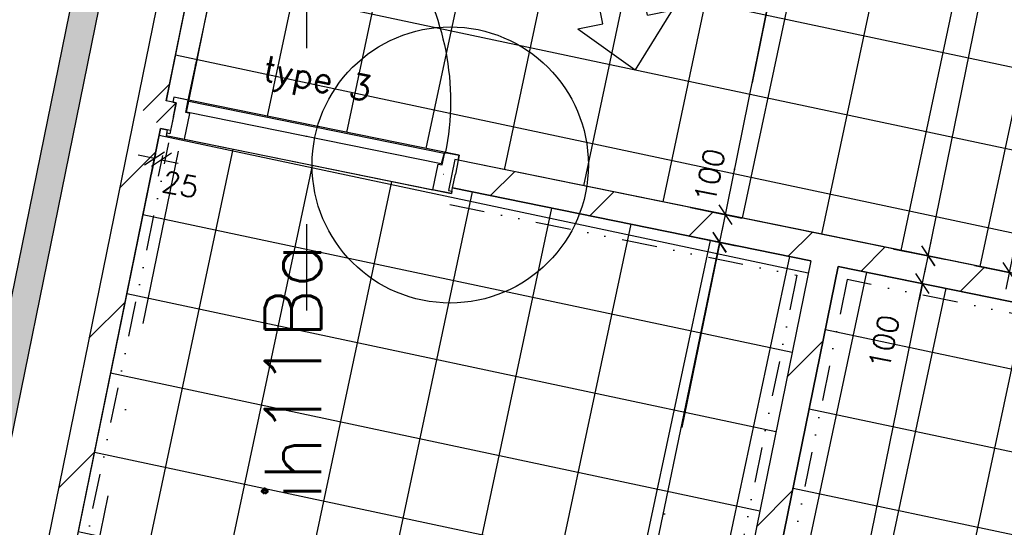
# Model space of a CAD drawing. Extents: x -33344 to 2055880, y -64816 to 121260.
# Tile 83 of 133: x 26497 to 29995, y 79870 to 81674. Entities that reach past the tile are written whole.
import ezdxf
from ezdxf.enums import TextEntityAlignment as Align

# ---------------------------------------------------------------- set-up
doc = ezdxf.new("R2010")
doc.units = 0
doc.header["$LTSCALE"] = 50
doc.header["$MEASUREMENT"] = 0
doc.header["$PDMODE"] = 3
doc.header["$PDSIZE"] = 0.1
for name, pattern in [('DASHED', [0.75, 0.5, -0.25]), ('DIVIDE', [1.25, 0.5, -0.25, 0, -0.25, 0, -0.25]), ('HIDDEN', [0.375, 0.25, -0.125]), ('STRAM_0WT$1$DASHDOT', [25, 12.5, -6.25, 0, -6.25])]:
    doc.linetypes.add(name, pattern=pattern)
doc.layers.get('0').update_dxf_attribs({"linetype": 'CONTINUOUS'})
doc.layers.get('DEFPOINTS').update_dxf_attribs({"linetype": 'CONTINUOUS'})
for name, color, linetype in [('00', 7, 'CONTINUOUS'), ('_DETAILNUMMERS', 4, 'CONTINUOUS'), ('_DETAILNUMMERSTEKST', 4, 'CONTINUOUS'), ('A--A21--_F123-', 9, 'CONTINUOUS'), ('A--A22--_F123-', 9, 'CONTINUOUS'), ('A--L21--', 3, 'CONTINUOUS'), ('A--L21--_F-2--', 7, 'CONTINUOUS'), ('A--L22--', 3, 'CONTINUOUS'), ('A--L22--_F-2--', 7, 'CONTINUOUS'), ('A--L28DC1_KONSTR', 1, 'HIDDEN'), ('A--L32--', 7, 'CONTINUOUS'), ('A--L32--_F123-', 1, 'CONTINUOUS'), ('A--M$1A-_F123-', 1, 'CONTINUOUS'), ('A--M01A1_GEWIJZIGDPIJL', 1, 'CONTINUOUS'), ('A--M01B1_GEWIJZIGDPIJL', 2, 'CONTINUOUS'), ('A--M1$A-_F123-', 1, 'CONTINUOUS'), ('STRAM_0WT$0$A--L$7A-_STRA0', 1, 'STRAM_0WT$1$DASHDOT'), ('TEGELS', 253, 'CONTINUOUS'), ('TEKST_KOZIJNMERK', 2, 'CONTINUOUS'), ('X--LR---_CP', 7, 'CONTINUOUS'), ('XREF', 7, 'CONTINUOUS')]:
    doc.layers.add(name, color=color, linetype=linetype)
doc.styles.add('ALFA-0_25', font='ROMANS')
doc.styles.add('HIEMSTRA', font='romans.shx')
doc.dimstyles.new('1OP2', dxfattribs={"dimscale": 30, "dimtxt": 2.5, "dimasz": 2, "dimexe": 2, "dimexo": 0, "dimgap": 2, "dimtad": 1, "dimdec": 0, "dimzin": 0, "dimtxsty": 'HIEMSTRA', "dimblk1": 'OBLIQUE', "dimblk2": 'OBLIQUE', "dimsah": 1, "dimcen": -3, "dimdle": 2, "dimclrd": 2, "dimclre": 2, "dimclrt": 3, "dimazin": 3, "dimtfac": 1, "dimtdec": 0, "dimtofl": 0, "dimtmove": 0, "dimatfit": 3, "dimtvp": 0.833333, "dimtolj": 1, "dimtzin": 0})
doc.dimstyles.new('STANDARD$0', dxfattribs={"dimscale": 30, "dimtxt": 2.5, "dimasz": 2, "dimexe": 2, "dimexo": 0, "dimgap": 2, "dimtad": 1, "dimdec": 0, "dimzin": 0, "dimtxsty": 'ALFA-0_25', "dimblk1": 'OBLIQUE', "dimblk2": 'OBLIQUE', "dimsah": 1, "dimcen": -3, "dimdle": 2, "dimclrd": 1, "dimclre": 1, "dimclrt": 2, "dimazin": 3, "dimtfac": 0.666667, "dimtofl": 0, "dimtmove": 0, "dimatfit": 3, "dimtvp": 0.833333, "dimtolj": 1, "dimtzin": 0})

# ---------------------------------------------------------------- blocks, each defined once
blk = doc.blocks.new('*U1442')
at = {"layer": 'A--A21--_F123-', "color": 2}
for points in [[(-3905.2, -19171.4), (-3964.2, -19210.5), (0, 0), (-49, 10)], [(0, 0), (49, -10), (-3905.2, -19171.4), (-3846.3, -19132.3)]]:
    blk.add_solid(points, dxfattribs=at)
at = {"layer": 'A--L21--_F-2--', "color": 3, "linetype": 'CONTINUOUS'}
for points in [[(0, 0), (-49, 10), (-3964.2, -19210.5), (-3964.2, -19210.5)], [(0, 0), (49, -10), (-3846.3, -19132.3), (-3846.3, -19132.3)]]:
    blk.add_lwpolyline(points, dxfattribs=at)
blk = doc.blocks.new('*U1338')
at = {"layer": 'A--A22--_F123-', "linetype": 'CONTINUOUS'}
h = blk.add_hatch(dxfattribs=at)
h.set_pattern_fill('ALFALINE', color=256, scale=300, style=0)
h.set_pattern_definition([(45, (-27043.53, -81329.42), (-212.132, 212.132), [])])
h.paths.add_polyline_path([(0, 0), (-10, -49), (-46.2, -41.6), (-85.2, 17.4), (-26.3, 56.4), (10, 49)])
at = {"layer": 'A--L22--_F-2--', "color": 3, "linetype": 'CONTINUOUS'}
for points in [[(0, 0), (10, 49), (-26.3, 56.4), (-26.3, 56.4)], [(0, 0), (-10, -49), (-46.2, -41.6), (-46.2, -41.6)]]:
    blk.add_lwpolyline(points, dxfattribs=at)
blk = doc.blocks.new('Q0340081')
at = {"layer": 'A--L32--_F123-', "color": 2, "linetype": 'CONTINUOUS'}
blk.add_lwpolyline([(0, 0), (0, -40), (926.12, -40), (923.12, 0), (0, 0)], close=True, dxfattribs=at)
at = {"layer": 'A--L32--_F123-', "color": 1, "linetype": 'CONTINUOUS'}
blk.add_lwpolyline([(0, -40), (0, -970, 0.4142136), (930, -40)], format="xyb", dxfattribs=at)
blk = doc.blocks.new('DR_930TYPE3')
at = {"layer": 'A--L32--_F123-', "color": 1}
blk.add_line((67, 0), (967, 0), dxfattribs=at)
for points in [[(0, -9), (0, 0), (67, 0), (67, -93.75), (52, -93.75), (52, -139), (0, -139), (0, -121), (12, -121), (12, -9), (0, -9)], [(1034, -9), (1034, 0), (967, 0), (967, -93.75), (982, -93.75), (982, -139), (1034, -139), (1034, -121), (1022, -121), (1022, -9), (1034, -9)]]:
    blk.add_lwpolyline(points, close=True, dxfattribs=at)
at = {"layer": 'X--LR---_CP', "color": 2, "linetype": 'CONTINUOUS'}
blk.add_point((0, 0), dxfattribs=at)
at = {"layer": 'X--LR---_CP', "color": 3, "linetype": 'CONTINUOUS'}
blk.add_point((0, 0), dxfattribs=at)
at = {"layer": 'A--L32--', "linetype": 'CONTINUOUS'}
blk.add_blockref('Q0340081', (53.94, -95.94), dxfattribs=at)
blk = doc.blocks.new('*U1336')
at = {"layer": 'A--A22--_F123-', "linetype": 'CONTINUOUS'}
h = blk.add_hatch(dxfattribs=at)
h.set_pattern_fill('ALFALINE', color=256, scale=300, style=0)
h.set_pattern_definition([(45, (-29366.2, -80856.3), (-212.132, 212.132), [])])
h.paths.add_polyline_path([(0, 0), (-59, -39), (-1331.2, 220.1), (-1321.2, 269.1), (-1311.3, 318.1), (10, 49)])
at = {"layer": 'A--L22--_F-2--', "color": 3, "linetype": 'CONTINUOUS'}
for points in [[(10, 49), (10, 49), (-1311.3, 318.1), (-1321.2, 269.1)], [(-59, -39), (-59, -39), (-1331.2, 220.1), (-1321.2, 269.1)]]:
    blk.add_lwpolyline(points, dxfattribs=at)
blk = doc.blocks.new('*U1334')
at = {"layer": 'A--A22--_F123-', "linetype": 'CONTINUOUS'}
h = blk.add_hatch(dxfattribs=at)
h.set_pattern_fill('ALFALINE', color=256, scale=300, style=0)
h.set_pattern_definition([(45, (-26958.28, -81346.78), (-212.132, 212.132), [])])
h.paths.add_polyline_path([(0, 0), (39, -59), (-326.3, -1852.1), (-375.3, -1842.2), (-424.2, -1832.2), (-49, 10)])
at = {"layer": 'A--L22--_F-2--', "color": 3, "linetype": 'CONTINUOUS'}
for points in [[(-49, 10), (-49, 10), (-424.2, -1832.2), (-424.2, -1832.2)], [(39, -59), (39, -59), (-326.3, -1852.1), (-326.3, -1852.1)]]:
    blk.add_lwpolyline(points, dxfattribs=at)
blk = doc.blocks.new('_OBLIQUE')
at = {"color": 0, "linetype": 'BYBLOCK'}
blk.add_line((-0.5, -0.5), (0.5, 0.5), dxfattribs=at)
blk = doc.blocks.new('*D684')
at = {"layer": 'A--M1$A-_F123-', "color": 1}
for p, q in [((26976.4, 81181.1), (26917.6, 81193.1)), ((26979.6, 81196.7), (26964.4, 81122.4)), ((27004.1, 81191.7), (26988.9, 81117.4)), ((27000.9, 81176.2), (27059.7, 81164.2))]:
    blk.add_line(p, q, dxfattribs=at)
at = {"layer": 'DEFPOINTS', "color": 0}
for p in [(26979.6, 81196.7), (27004.1, 81191.7), (27000.9, 81176.2)]:
    blk.add_point(p, dxfattribs=at)
at = {"layer": 'A--M1$A-_F123-', "color": 1, "xscale": 60, "yscale": 60, "zscale": 60}
for p, rotation in [((26976.4, 81181.1), 348.4862903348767), ((27000.9, 81176.2), 168.4862903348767)]:
    blk.add_blockref('_OBLIQUE', p, dxfattribs=dict(at, rotation=rotation))
at = {"layer": 'A--M1$A-_F123-', "color": 2, "insert": (27068.4, 81088.4), "char_height": 75, "attachment_point": 5, "rotation": 348.4863, "style": 'ALFA-0_25'}
blk.add_mtext('\\A1;25', dxfattribs=at)
blk = doc.blocks.new('DETAILNR')
at = {"layer": '_DETAILNUMMERS'}
blk.add_circle((32.9, -23.2), 490.7, dxfattribs=at)
at = {"layer": 'X--LR---_CP'}
blk.add_point((0, 0), dxfattribs=at)
at = {"layer": '_DETAILNUMMERSTEKST', "style": 'ALFA-0_25'}
blk.add_attdef('DETAILNR', text='', height=200, rotation=90, dxfattribs=at).set_placement((-618.4, 223.8), align=Align.RIGHT)
blk = doc.blocks.new('STRAM_0WT')
at = {"layer": 'STRAM_0WT$0$A--L$7A-_STRA0'}
for p, q in [((-38410.733, 89013.047), (-64231.371, -37744.184)), ((-44567.212, 68559.429), (-66142.131, -37354.959)), ((-48103.183, 63702.069), (-48103.183, 48393.488))]:
    blk.add_line(p, q, dxfattribs=at)
blk = doc.blocks.new('*U1174')
at = {"layer": 'A--A22--_F123-', "linetype": 'CONTINUOUS'}
h = blk.add_hatch(dxfattribs=at)
h.set_pattern_fill('ALFALINE', color=256, scale=300, style=0)
h.set_pattern_definition([(45, (-29366.2, -80856.3), (-212.132, 212.132), [])])
h.paths.add_polyline_path([(0, 0), (39, -59), (-679.9, -3588.4), (-738.8, -3627), (-777.7, -3567.6), (-59, -39)])
at = {"layer": 'A--L22--_F-2--', "color": 3, "linetype": 'CONTINUOUS'}
for points in [[(-59, -39), (-59, -39), (-777.7, -3567.6), (-777.7, -3567.6)], [(39, -59), (39, -59), (-679.9, -3588.4), (-679.9, -3588.4)]]:
    blk.add_lwpolyline(points, dxfattribs=at)
blk = doc.blocks.new('*D820')
at = {"layer": 'A--M$1A-_F123-', "color": 2, "linetype": 'CONTINUOUS'}
for p, q in [((28973.6, 77149.6), (29716.3, 80795.2)), ((29583.2, 80761), (29763.1, 80724.4)), ((28864.6, 77233), (29044.4, 77196.4))]:
    blk.add_line(p, q, dxfattribs=at)
at = {"layer": 'DEFPOINTS', "color": 0, "linetype": 'CONTINUOUS'}
for p in [(29583.2, 80761), (29704.3, 80736.4), (28864.6, 77233)]:
    blk.add_point(p, dxfattribs=at)
at = {"layer": 'A--M$1A-_F123-', "color": 2, "linetype": 'CONTINUOUS', "xscale": 60, "yscale": 60, "zscale": 60}
for p, rotation in [((29704.3, 80736.4), 78.48629033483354), ((28985.6, 77208.4), 258.4862903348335)]:
    blk.add_blockref('_OBLIQUE', p, dxfattribs=dict(at, rotation=rotation))
at = {"layer": 'A--M$1A-_F123-', "color": 3, "linetype": 'CONTINUOUS', "insert": (29249.4, 78991.8), "char_height": 75, "attachment_point": 5, "rotation": 78.4863, "style": 'HIEMSTRA'}
blk.add_mtext('\\A1;3600', dxfattribs=at)
blk = doc.blocks.new('*U1172')
at = {"layer": 'A--A22--_F123-', "linetype": 'CONTINUOUS'}
h = blk.add_hatch(dxfattribs=at)
h.set_pattern_fill('ALFALINE', color=256, scale=300, style=0)
h.set_pattern_definition([(45, (-27102, -82052.3), (-212.132, 212.132), [])])
h.paths.add_polyline_path([(0, 0), (49, -10), (-35.5, -424.9), (-84.5, -415), (-133.5, -405), (-49, 10)])
at = {"layer": 'A--L22--_F-2--', "color": 3, "linetype": 'CONTINUOUS'}
for points in [[(-49, 10), (-49, 10), (-133.5, -405), (-133.5, -405)], [(49, -10), (49, -10), (-35.5, -424.9), (-35.5, -424.9)]]:
    blk.add_lwpolyline(points, dxfattribs=at)
blk = doc.blocks.new('*U1169')
at = {"layer": 'A--A22--_F123-', "linetype": 'CONTINUOUS'}
h = blk.add_hatch(dxfattribs=at)
h.set_pattern_fill('ALFALINE', color=256, scale=300, style=0)
h.set_pattern_definition([(45, (-30164.87, -80693.6), (-212.132, 212.132), [])])
h.paths.add_polyline_path([(0, 0), (-10, -49), (-759.7, 103.7), (-798.7, 162.7), (-788.7, 211.7), (10, 49)])
at = {"layer": 'A--L22--_F-2--', "color": 3, "linetype": 'CONTINUOUS'}
for points in [[(0, 0), (10, 49), (-788.7, 211.7), (-788.7, 211.7)], [(0, 0), (-10, -49), (-759.7, 103.7), (-759.7, 103.7)]]:
    blk.add_lwpolyline(points, dxfattribs=at)
blk = doc.blocks.new('*D822')
at = {"layer": 'A--M$1A-_F123-', "color": 2, "linetype": 'CONTINUOUS'}
for p, q in [((28992, 80922.3), (29399.2, 82921.3)), ((29263.3, 82887.7), (29446, 82850.5)), ((28880.1, 81006.3), (29062.8, 80969.1))]:
    blk.add_line(p, q, dxfattribs=at)
at = {"layer": 'DEFPOINTS', "color": 0, "linetype": 'CONTINUOUS'}
for p in [(29263.3, 82887.7), (29387.2, 82862.5), (28880.1, 81006.3)]:
    blk.add_point(p, dxfattribs=at)
at = {"layer": 'A--M$1A-_F123-', "color": 2, "linetype": 'CONTINUOUS', "xscale": 60, "yscale": 60, "zscale": 60}
for p, rotation in [((29387.2, 82862.5), 78.48629033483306), ((29004, 80981.1), 258.486290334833)]:
    blk.add_blockref('_OBLIQUE', p, dxfattribs=dict(at, rotation=rotation))
at = {"layer": 'A--M$1A-_F123-', "color": 3, "linetype": 'CONTINUOUS', "insert": (29100.1, 81941.2), "char_height": 75, "attachment_point": 5, "rotation": 78.4863, "style": 'HIEMSTRA'}
blk.add_mtext('\\A1;1920', dxfattribs=at)
blk = doc.blocks.new('*D823')
at = {"layer": 'A--M$1A-_F123-', "color": 2, "linetype": 'CONTINUOUS'}
for p, q in [((29712.1, 80775.6), (30159.2, 82970.6)), ((30023.3, 82937), (30206, 82899.8)), ((29600.1, 80859.7), (29782.8, 80822.4))]:
    blk.add_line(p, q, dxfattribs=at)
at = {"layer": 'DEFPOINTS', "color": 0, "linetype": 'CONTINUOUS'}
for p in [(30023.3, 82937), (30147.2, 82911.8), (29600.1, 80859.7)]:
    blk.add_point(p, dxfattribs=at)
at = {"layer": 'A--M$1A-_F123-', "color": 2, "linetype": 'CONTINUOUS', "xscale": 60, "yscale": 60, "zscale": 60}
for p, rotation in [((30147.2, 82911.8), 78.48629033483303), ((29724, 80834.4), 258.486290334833)]:
    blk.add_blockref('_OBLIQUE', p, dxfattribs=dict(at, rotation=rotation))
at = {"layer": 'A--M$1A-_F123-', "color": 3, "linetype": 'CONTINUOUS', "insert": (29840.1, 81892.6), "char_height": 75, "attachment_point": 5, "rotation": 78.4863, "style": 'HIEMSTRA'}
blk.add_mtext('\\A1;2120', dxfattribs=at)
blk = doc.blocks.new('*U1164')
at = {"layer": 'A--A22--_F123-', "linetype": 'CONTINUOUS'}
h = blk.add_hatch(dxfattribs=at)
h.set_pattern_fill('ALFALINE', color=256, scale=300, style=0)
h.set_pattern_definition([(45, (-27017.46, -81637.34), (-212.132, 212.132), [])])
h.paths.add_polyline_path([(0, 0), (49, -10), (-0.2, -251.5), (-59.2, -290.6), (-108.2, -280.6), (-49, 10)])
at = {"layer": 'A--L22--_F-2--', "color": 3, "linetype": 'CONTINUOUS'}
for points in [[(-49, 10), (-49, 10), (-108.2, -280.6), (-108.2, -280.6)], [(49, -10), (49, -10), (-0.2, -251.5), (-0.2, -251.5)]]:
    blk.add_lwpolyline(points, dxfattribs=at)
blk = doc.blocks.new('*D824')
at = {"layer": 'A--M$1A-_F123-', "color": 2, "linetype": 'CONTINUOUS'}
for p, q in [((29724.3, 80834.4), (29736.3, 80893.2)), ((29603.2, 80859), (29783.1, 80822.4)), ((29583.2, 80761), (29763.2, 80724.4)), ((29704.4, 80736.4), (29692.4, 80677.6))]:
    blk.add_line(p, q, dxfattribs=at)
at = {"layer": 'DEFPOINTS', "color": 0, "linetype": 'CONTINUOUS'}
for p in [(29603.2, 80859), (29724.3, 80834.4), (29583.2, 80761)]:
    blk.add_point(p, dxfattribs=at)
at = {"layer": 'A--M$1A-_F123-', "color": 2, "linetype": 'CONTINUOUS', "xscale": 60, "yscale": 60, "zscale": 60}
for p, rotation in [((29724.3, 80834.4), 258.4862903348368), ((29704.4, 80736.4), 78.48629033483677)]:
    blk.add_blockref('_OBLIQUE', p, dxfattribs=dict(at, rotation=rotation))
at = {"layer": 'A--M$1A-_F123-', "color": 3, "linetype": 'CONTINUOUS', "insert": (29567.4, 80528.8), "char_height": 75, "attachment_point": 5, "rotation": 78.4863, "style": 'HIEMSTRA'}
blk.add_mtext('\\A1;100', dxfattribs=at)
blk = doc.blocks.new('*D826')
at = {"layer": 'A--M$1A-_F123-', "color": 2, "linetype": 'CONTINUOUS'}
for p, q in [((28238.5, 77299.5), (28996.1, 80941.3)), ((28860.1, 80908.4), (29042.6, 80870.4)), ((28126.9, 77384), (28309.4, 77346))]:
    blk.add_line(p, q, dxfattribs=at)
at = {"layer": 'DEFPOINTS', "color": 0, "linetype": 'CONTINUOUS'}
for p in [(28860.1, 80908.4), (28983.9, 80882.6), (28126.9, 77384)]:
    blk.add_point(p, dxfattribs=at)
at = {"layer": 'A--M$1A-_F123-', "color": 2, "linetype": 'CONTINUOUS', "xscale": 60, "yscale": 60, "zscale": 60}
for p, rotation in [((28983.9, 80882.6), 78.24789719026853), ((28250.7, 77358.2), 258.2478971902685)]:
    blk.add_blockref('_OBLIQUE', p, dxfattribs=dict(at, rotation=rotation))
at = {"layer": 'A--M$1A-_F123-', "color": 3, "linetype": 'CONTINUOUS', "insert": (28521.8, 79140.3), "char_height": 75, "attachment_point": 5, "rotation": 78.2479, "style": 'HIEMSTRA'}
blk.add_mtext('\\A1;3600', dxfattribs=at)
blk = doc.blocks.new('*D827')
at = {"layer": 'A--M$1A-_F123-', "color": 2, "linetype": 'CONTINUOUS'}
for p, q in [((29004, 80981.1), (29015.9, 81039.9)), ((28880.1, 81006.3), (29062.8, 80969.1)), ((28860.1, 80908.4), (29042.8, 80871.1)), ((28984, 80883.1), (28972, 80824.3))]:
    blk.add_line(p, q, dxfattribs=at)
at = {"layer": 'DEFPOINTS', "color": 0, "linetype": 'CONTINUOUS'}
for p in [(28880.1, 81006.3), (29004, 80981.1), (28860.1, 80908.4)]:
    blk.add_point(p, dxfattribs=at)
at = {"layer": 'A--M$1A-_F123-', "color": 2, "linetype": 'CONTINUOUS', "xscale": 60, "yscale": 60, "zscale": 60}
for p, rotation in [((29004, 80981.1), 258.4862903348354), ((28984, 80883.1), 78.48629033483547)]:
    blk.add_blockref('_OBLIQUE', p, dxfattribs=dict(at, rotation=rotation))
at = {"layer": 'A--M$1A-_F123-', "color": 3, "linetype": 'CONTINUOUS', "insert": (28947.9, 81119.8), "char_height": 75, "attachment_point": 5, "rotation": 78.4863, "style": 'HIEMSTRA'}
blk.add_mtext('\\A1;100', dxfattribs=at)
blk = doc.blocks.new('*D830')
at = {"layer": 'A--M$1A-_F123-', "color": 2, "linetype": 'CONTINUOUS'}
for p, q in [((30001, 80716.8), (30623.8, 83774)), ((30487.9, 83740.4), (30670.6, 83703.2)), ((29889.1, 80800.8), (30071.8, 80763.6))]:
    blk.add_line(p, q, dxfattribs=at)
at = {"layer": 'DEFPOINTS', "color": 0, "linetype": 'CONTINUOUS'}
for p in [(30487.9, 83740.4), (30611.8, 83715.2), (29889.1, 80800.8)]:
    blk.add_point(p, dxfattribs=at)
at = {"layer": 'A--M$1A-_F123-', "color": 2, "linetype": 'CONTINUOUS', "xscale": 60, "yscale": 60, "zscale": 60}
for p, rotation in [((30611.8, 83715.2), 78.48629033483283), ((30013, 80775.6), 258.4862903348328)]:
    blk.add_blockref('_OBLIQUE', p, dxfattribs=dict(at, rotation=rotation))
at = {"layer": 'A--M$1A-_F123-', "color": 3, "linetype": 'CONTINUOUS', "insert": (30216.9, 82264.8), "char_height": 75, "attachment_point": 5, "rotation": 78.4863, "style": 'HIEMSTRA'}
blk.add_mtext('\\A1;3000', dxfattribs=at)
blk = doc.blocks.new('A$C1BFA2520')
at = {"layer": 'A--M01A1_GEWIJZIGDPIJL'}
for p, q in [((43.7, 194.6), (-99.4, 914.6)), ((-114.9, 163.1), (-258, 883.1)), ((131.9, 212.2), (0, 0)), ((43.7, 194.6), (131.9, 212.2)), ((-203, 145.6), (-114.9, 163.1)), ((-203, 145.6), (0, 0))]:
    blk.add_line(p, q, dxfattribs=at)
blk.add_arc((-178.7, 898.8), 80.9, 11.2466, 191.2466, dxfattribs=at)
at = {"layer": 'A--M01B1_GEWIJZIGDPIJL', "style": 'HIEMSTRA'}
blk.add_text('GEW. M', height=90, rotation=101.2466, dxfattribs=at).set_placement((2.1, 228.6))

msp = doc.modelspace()

# ---------------------------------------------------------------- hatches: boundary and pattern name
at = {"layer": 'TEGELS', "linetype": 'CONTINUOUS'}
h = msp.add_hatch(dxfattribs=at)
h.set_pattern_fill('NET', color=256, scale=2300, angle=348, style=0)
h.set_pattern_definition([(348, (5370, 2683.15), (59.7746, 281.2174), []), (78, (5370, 2683.15), (-281.2174, 59.7746), [])])
h.paths.add_polyline_path([(31176.2, 80538.6), (31179.8, 80556.2), (30166.6, 80762.6), (30163, 80745), (28054.9, 81174.4), (28058.5, 81192), (27045.3, 81398.4), (27041.7, 81380.8), (27017.2, 81385.8), (27521.9, 83863), (28473.5, 83824.2), (31956.3, 83114.7), (33291.4, 82842.8), (33559.9, 82788.1), (33958.4, 82706.9), (33958.4, 79971.9)])
h = msp.add_hatch(dxfattribs=at)
h.set_pattern_fill('NET', color=256, scale=2300, angle=348, style=0)
h.paths.add_polyline_path([(26282.7, 77779.8), (26997.3, 81287.8), (27021.7, 81282.8), (27017.6, 81262.2), (28030.8, 81055.8), (28035, 81076.4), (29307.2, 80817.3), (28588.5, 77288.7)])
h = msp.add_hatch(dxfattribs=at)
h.set_pattern_fill('NET', color=256, scale=2300, angle=258, style=0)
h.set_pattern_definition([(258, (-48315.45, 107370.58), (281.2174, -59.7746), []), (348, (-48315.45, 107370.58), (59.7746, 281.2174), [])])
h.paths.add_polyline_path([(29405.2, 80797.3), (30143.1, 80647), (30138.9, 80626.4), (31152.1, 80420), (31156.3, 80440.6), (31756.9, 80318.3), (31289.9, 78025.6), (31260.5, 78031.6), (31064.5, 77069.4), (31054.1, 77018.4), (31083.5, 77012.4), (31075.2, 76971.4), (30089.2, 76969.3), (29387.7, 77118.6), (29159.8, 77167.1), (28686.3, 77267.9)])

# ---------------------------------------------------------------- linework, layer by layer
for points in [[(31176.2, 80538.6), (31179.8, 80556.2), (30166.6, 80762.6), (30163, 80745), (28054.9, 81174.4), (28058.5, 81192), (27045.3, 81398.4), (27041.7, 81380.8), (27017.2, 81385.8), (27521.9, 83863), (28473.5, 83824.2), (31956.3, 83114.7), (33291.4, 82842.8), (33559.9, 82788.1), (33958.4, 82706.9), (33958.4, 79971.9)], [(26282.7, 77779.8), (26997.3, 81287.8), (27021.7, 81282.8), (27017.6, 81262.2), (28030.8, 81055.8), (28035, 81076.4), (29307.2, 80817.3), (28588.5, 77288.7)], [(29405.2, 80797.3), (30143.1, 80647), (30138.9, 80626.4), (31152.1, 80420), (31156.3, 80440.6), (31756.9, 80318.3), (31289.9, 78025.6), (31260.5, 78031.6), (31064.5, 77069.4), (31054.1, 77018.4), (31083.5, 77012.4), (31075.2, 76971.4), (30089.2, 76969.3), (29387.7, 77118.6), (29159.8, 77167.1), (28686.3, 77267.9)]]:
    msp.add_lwpolyline(points, close=True, dxfattribs=at)
at = {"layer": 'TEGELS', "color": 3, "linetype": 'DIVIDE', "ltscale": 5}
for points in [[(28024.7, 81017.2), (29258.1, 80766), (28559.4, 77335.8), (26312.1, 77793.6), (27027.5, 81235.8)], [(30134.7, 80607.9), (29436.1, 80750.2), (28733.8, 77298.7), (30090.6, 77009.3), (31075.2, 77011.4)]]:
    msp.add_lwpolyline(points, dxfattribs=at)

# ---------------------------------------------------------------- block references
at = {"layer": '00'}
ref = msp.add_blockref('DETAILNR', (28003.4, 81124.9), dxfattribs=dict(at, rotation=90))
ref.add_attrib('DETAILNR', 'ih11Ba', dxfattribs={"layer": '_DETAILNUMMERSTEKST', "height": 200, "rotation": 90, "style": 'ALFA-0_25'}).set_placement((27567.9, 80881.4), align=Align.RIGHT)
at = {"layer": 'A--L21--', "linetype": 'CONTINUOUS'}
for name, p in [('*U1442', (27056.6, 83332.3)), ('*U1172', (27102, 82052.3)), ('*U1164', (27017.5, 81637.3)), ('*U1334', (26958.3, 81346.8))]:
    msp.add_blockref(name, p, dxfattribs=at)
at = {"layer": 'A--L22--'}
for name, p in [('*U1338', (27043.5, 81329.4)), ('*U1336', (29366.2, 80856.3)), ('*U1169', (30164.9, 80693.6)), ('*U1174', (29366.2, 80856.3))]:
    msp.add_blockref(name, p, dxfattribs=at)
at = {"layer": 'A--L28DC1_KONSTR', "color": 0, "linetype": 'CONTINUOUS'}
msp.add_blockref('A$C1BFA2520', (28683.1, 81495.8), dxfattribs=at)
at = {"layer": 'A--L32--', "xscale": -1, "rotation": 168.4862903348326}
msp.add_blockref('DR_930TYPE3', (27017.6, 81262.2), dxfattribs=at)
at = {"layer": 'XREF', "linetype": 'DASHED', "ltscale": 20}
msp.add_blockref('STRAM_0WT', (75619.4, 32246.9), dxfattribs=at)

# ---------------------------------------------------------------- texts
at = {"layer": 'TEKST_KOZIJNMERK', "style": 'HIEMSTRA'}
msp.add_text('type 3', height=90, rotation=348.486, dxfattribs=at).set_placement((27355.3, 81460.4))

# ---------------------------------------------------------------- dimensions: what is measured, and where the dimension line sits
at = {"layer": 'A--M$1A-_F123-', "color": 8, "linetype": 'CONTINUOUS'}
for p1, p2, picture, middle in [((29889.1, 80800.8), (30487.9, 83740.4), '*D830', (30216.9, 82264.8)), ((29600.1, 80859.7), (30023.3, 82937), '*D823', (29840.1, 81892.6)), ((28880.1, 81006.3), (29263.3, 82887.7), '*D822', (29100.1, 81941.2)), ((28126.9, 77384), (28860.1, 80908.4), '*D826', (28521.8, 79140.3))]:
    dim = msp.add_aligned_dim(p1=p1, p2=p2, distance=-126.5, dimstyle='1OP2', dxfattribs=at)
    dim.commit()
    dim.dimension.update_dxf_attribs({"geometry": picture, "text_midpoint": middle})
for base, p1, p2, picture, middle in [((29004, 80981.1), (28860.1, 80908.4), (28880.1, 81006.3), '*D827', (28947.9, 81119.8)), ((29724.3, 80834.4), (29583.2, 80761), (29603.2, 80859), '*D824', (29567.4, 80528.8))]:
    dim = msp.add_linear_dim(base=base, p1=p1, p2=p2, angle=78.4863, dimstyle='1OP2', dxfattribs=at)
    dim.commit()
    dim.dimension.update_dxf_attribs({"geometry": picture, "text_midpoint": middle, "dimtype": 161})
at = {"layer": 'A--M$1A-_F123-', "color": 1, "linetype": 'CONTINUOUS'}
dim = msp.add_aligned_dim(p1=(28864.6, 77233), p2=(29583.2, 80761), distance=-123.5, dimstyle='1OP2', dxfattribs=at)
dim.commit()
dim.dimension.update_dxf_attribs({"geometry": '*D820', "text_midpoint": (29249.4, 78991.8)})
at = {"layer": 'A--M1$A-_F123-'}
dim = msp.add_linear_dim(base=(27000.9, 81176.2), p1=(26979.6, 81196.7), p2=(27004.1, 81191.7), angle=348.4863, dimstyle='STANDARD$0', dxfattribs=at)
dim.commit()
dim.dimension.update_dxf_attribs({"geometry": '*D684', "text_midpoint": (27068.4, 81088.4), "dimtype": 161})

doc.saveas('drawing.dxf')
